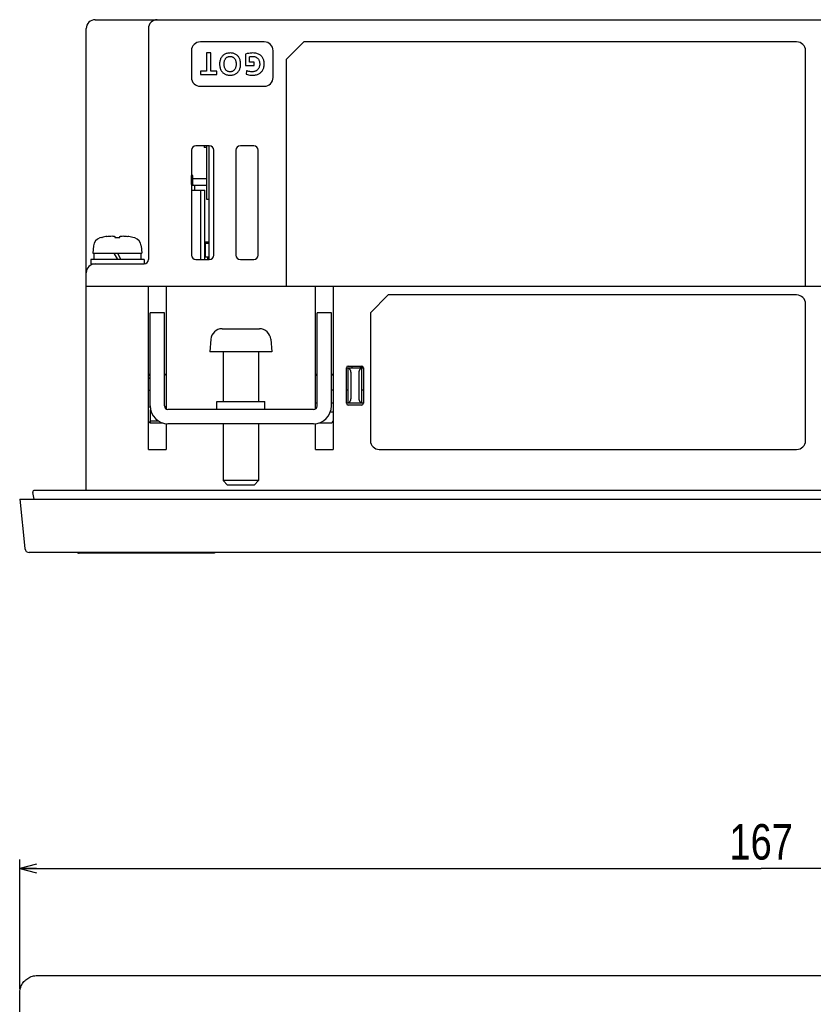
# Model space of a CAD drawing. Extents: x 0 to 563, y 0 to 379.
# Tile 7 of 24: x 118 to 207, y 250 to 361. Entities that reach past the tile are written whole.
import ezdxf
from ezdxf.enums import TextEntityAlignment as Align

# ---------------------------------------------------------------- set-up
doc = ezdxf.new("R2010")
doc.units = 0
doc.header["$LTSCALE"] = 32.67
doc.layers.get('0').update_dxf_attribs({"linetype": 'CONTINUOUS'})
for name, color, linetype in [('AXIS', 7, 'CONTINUOUS'), ('DIM', 7, 'CONTINUOUS'), ('SURF', 7, 'CONTINUOUS')]:
    doc.layers.add(name, color=color, linetype=linetype)
doc.styles.get("Standard").update_dxf_attribs({"font": 'txt', "width": 0.8})
doc.dimstyles.get("Standard").update_dxf_attribs({"dimtxt": 2.5, "dimasz": 2.5, "dimexe": 1.25, "dimexo": 0.625, "dimtad": 1, "dimcen": 2.5, "dimazin": 3, "dimtfac": 1, "dimtmove": 0, "dimatfit": 3})

# ---------------------------------------------------------------- blocks, each defined once
blk = doc.blocks.new('_OPEN')
at = {"color": 0, "linetype": 'BYBLOCK'}
for p, q in [((0, 0), (-1, 0.263)), ((-1, -0.263), (0, 0)), ((-1, 0), (0, 0))]:
    blk.add_line(p, q, dxfattribs=at)
blk = doc.blocks.new('*D0')
at = {"layer": 'DIM', "color": 2, "linetype": 'CONTINUOUS'}
for p, q in [((117.6, 252.08), (117.6, 266.63)), ((284.6, 252.08), (284.6, 266.63)), ((117.6, 265.63), (201.1, 265.63)), ((284.6, 265.63), (201.1, 265.63))]:
    blk.add_line(p, q, dxfattribs=at)
at = {"layer": 'DIM', "color": 2, "linetype": 'CONTINUOUS', "xscale": 1.9, "yscale": 1.9, "zscale": 1.9, "rotation": 180}
blk.add_blockref('_OPEN', (117.6, 265.63), dxfattribs=at)
at = {"layer": 'DIM', "color": 2, "linetype": 'CONTINUOUS', "xscale": 1.9, "yscale": 1.9, "zscale": 1.9}
blk.add_blockref('_OPEN', (284.6, 265.63), dxfattribs=at)
at = {"layer": 'DIM', "color": 2, "linetype": 'CONTINUOUS', "width": 0.8}
blk.add_text('167', height=4, dxfattribs=at).set_placement((201.1, 266.63), align=Align.CENTER)

msp = doc.modelspace()

# ---------------------------------------------------------------- linework, layer by layer
at = {"color": 7, "linetype": 'CONTINUOUS'}
for p, q in [((126.098, 361.211), (276.098, 361.211)), ((125.098, 308.211), (125.098, 360.211)), ((132.098, 360.211), (132.098, 334.211)), ((145.143, 358.711), (137.943, 358.711)), ((149.598, 358.711), (147.598, 356.711)), ((205.098, 358.711), (149.598, 358.711)), ((136.943, 357.711), (136.943, 354.711)), ((138.64, 357.461), (138.64, 355.425)), ((139.125, 357.461), (138.64, 357.461)), ((139.125, 355.425), (139.125, 357.461)), ((140.356, 357.035), (140.311, 356.969)), ((140.405, 357.095), (140.356, 357.035)), ((140.457, 357.151), (140.405, 357.095)), ((140.513, 357.202), (140.457, 357.151)), ((140.573, 357.249), (140.513, 357.202)), ((140.637, 357.291), (140.573, 357.249)), ((140.705, 357.329), (140.637, 357.291)), ((140.777, 357.363), (140.705, 357.329)), ((140.854, 357.393), (140.777, 357.363)), ((140.936, 357.417), (140.854, 357.393)), ((141.024, 357.437), (140.936, 357.417)), ((140.979, 357.004), (141.023, 357.026)), ((141.023, 357.026), (141.069, 357.044)), ((141.119, 357.451), (141.024, 357.437)), ((141.069, 357.044), (141.119, 357.059)), ((141.22, 357.459), (141.119, 357.451)), ((141.119, 357.059), (141.173, 357.07)), ((141.173, 357.07), (141.23, 357.077)), ((141.329, 357.46), (141.22, 357.459)), ((141.23, 357.077), (141.293, 357.08)), ((141.293, 357.08), (141.356, 357.077)), ((141.437, 357.454), (141.329, 357.46)), ((141.356, 357.077), (141.414, 357.07)), ((141.414, 357.07), (141.468, 357.059)), ((141.537, 357.442), (141.437, 357.454)), ((141.468, 357.059), (141.517, 357.044)), ((141.517, 357.044), (141.564, 357.026)), ((141.629, 357.424), (141.537, 357.442)), ((141.564, 357.026), (141.607, 357.004)), ((141.715, 357.401), (141.629, 357.424)), ((141.794, 357.373), (141.715, 357.401)), ((141.868, 357.34), (141.794, 357.373)), ((141.938, 357.304), (141.868, 357.34)), ((142.002, 357.263), (141.938, 357.304)), ((142.063, 357.218), (142.002, 357.263)), ((142.119, 357.168), (142.063, 357.218)), ((142.172, 357.115), (142.119, 357.168)), ((142.221, 357.056), (142.172, 357.115)), ((142.267, 356.992), (142.221, 357.056)), ((143.224, 357.385), (143.029, 357.336)), ((143.029, 357.336), (143.029, 356.034)), ((143.399, 357.421), (143.224, 357.385)), ((143.553, 357.444), (143.399, 357.421)), ((143.493, 357.045), (143.558, 357.059)), ((143.493, 356.415), (143.493, 357.045)), ((143.689, 357.457), (143.553, 357.444)), ((143.558, 357.059), (143.632, 357.07)), ((143.632, 357.07), (143.716, 357.077)), ((143.811, 357.461), (143.689, 357.457)), ((143.716, 357.077), (143.811, 357.08)), ((143.95, 357.456), (143.811, 357.461)), ((143.811, 357.08), (143.877, 357.077)), ((143.877, 357.077), (143.94, 357.071)), ((143.94, 357.071), (143.999, 357.062)), ((144.076, 357.444), (143.95, 357.456)), ((143.999, 357.062), (144.056, 357.049)), ((144.056, 357.049), (144.108, 357.033)), ((144.19, 357.426), (144.076, 357.444)), ((144.108, 357.033), (144.157, 357.014)), ((144.295, 357.402), (144.19, 357.426)), ((144.391, 357.373), (144.295, 357.402)), ((144.479, 357.339), (144.391, 357.373)), ((144.558, 357.302), (144.479, 357.339)), ((144.631, 357.261), (144.558, 357.302)), ((144.699, 357.217), (144.631, 357.261)), ((144.76, 357.169), (144.699, 357.217)), ((144.816, 357.119), (144.76, 357.169)), ((144.868, 357.064), (144.816, 357.119)), ((144.915, 357.006), (144.868, 357.064)), ((146.143, 354.711), (146.143, 357.711)), ((206.098, 331.211), (206.098, 357.711)), ((140.115, 356.343), (140.109, 356.225)), ((140.109, 356.225), (140.112, 356.107)), ((140.112, 356.107), (140.121, 355.996)), ((140.127, 356.453), (140.115, 356.343)), ((140.121, 355.996), (140.137, 355.892)), ((140.145, 356.555), (140.127, 356.453)), ((140.169, 356.651), (140.145, 356.555)), ((140.198, 356.74), (140.169, 356.651)), ((140.231, 356.822), (140.198, 356.74)), ((140.269, 356.899), (140.231, 356.822)), ((140.311, 356.969), (140.269, 356.899)), ((140.616, 356.257), (140.623, 356.355)), ((140.616, 356.158), (140.616, 356.257)), ((140.622, 356.064), (140.616, 356.158)), ((140.634, 355.976), (140.622, 356.064)), ((140.623, 356.355), (140.635, 356.448)), ((140.652, 355.895), (140.634, 355.976)), ((140.635, 356.448), (140.653, 356.532)), ((140.653, 356.532), (140.675, 356.608)), ((140.675, 356.608), (140.7, 356.675)), ((140.7, 356.675), (140.728, 356.736)), ((140.728, 356.736), (140.758, 356.789)), ((140.758, 356.789), (140.791, 356.837)), ((140.791, 356.837), (140.825, 356.879)), ((140.825, 356.879), (140.86, 356.917)), ((140.86, 356.917), (140.898, 356.95)), ((140.898, 356.95), (140.938, 356.979)), ((140.938, 356.979), (140.979, 357.004)), ((141.607, 357.004), (141.649, 356.979)), ((141.649, 356.979), (141.689, 356.95)), ((141.689, 356.95), (141.726, 356.917)), ((141.726, 356.917), (141.762, 356.879)), ((141.762, 356.879), (141.796, 356.837)), ((141.796, 356.837), (141.828, 356.789)), ((141.828, 356.789), (141.859, 356.736)), ((141.859, 356.736), (141.887, 356.675)), ((141.887, 356.675), (141.912, 356.608)), ((141.912, 356.608), (141.934, 356.532)), ((141.934, 356.532), (141.951, 356.448)), ((141.952, 355.976), (141.935, 355.895)), ((141.951, 356.448), (141.964, 356.355)), ((141.965, 356.064), (141.952, 355.976)), ((141.964, 356.355), (141.971, 356.257)), ((141.971, 356.158), (141.965, 356.064)), ((141.971, 356.257), (141.971, 356.158)), ((142.309, 356.924), (142.267, 356.992)), ((142.348, 356.849), (142.309, 356.924)), ((142.382, 356.768), (142.348, 356.849)), ((142.412, 356.68), (142.382, 356.768)), ((142.437, 356.585), (142.412, 356.68)), ((142.457, 356.481), (142.437, 356.585)), ((142.452, 355.9), (142.467, 356.007)), ((142.47, 356.37), (142.457, 356.481)), ((142.467, 356.007), (142.476, 356.124)), ((142.477, 356.249), (142.47, 356.37)), ((142.476, 356.124), (142.477, 356.249)), ((143.029, 356.034), (144.005, 356.034)), ((144.005, 356.415), (143.493, 356.415)), ((144.005, 356.034), (144.005, 356.415)), ((144.157, 357.014), (144.212, 356.988)), ((144.212, 356.988), (144.265, 356.958)), ((144.265, 356.958), (144.316, 356.923)), ((144.316, 356.923), (144.363, 356.884)), ((144.363, 356.884), (144.406, 356.843)), ((144.406, 356.843), (144.445, 356.798)), ((144.445, 356.798), (144.481, 356.749)), ((144.481, 356.749), (144.514, 356.695)), ((144.514, 356.695), (144.545, 356.637)), ((144.545, 356.637), (144.571, 356.574)), ((144.571, 356.574), (144.593, 356.507)), ((144.601, 355.959), (144.581, 355.89)), ((144.593, 356.507), (144.61, 356.435)), ((144.616, 356.032), (144.601, 355.959)), ((144.61, 356.435), (144.623, 356.359)), ((144.627, 356.11), (144.616, 356.032)), ((144.623, 356.359), (144.63, 356.277)), ((144.631, 356.193), (144.627, 356.11)), ((144.63, 356.277), (144.631, 356.193)), ((144.957, 356.945), (144.915, 357.006)), ((144.996, 356.878), (144.957, 356.945)), ((145.031, 356.807), (144.996, 356.878)), ((145.061, 356.731), (145.031, 356.807)), ((145.087, 356.649), (145.061, 356.731)), ((145.109, 356.559), (145.087, 356.649)), ((145.103, 355.901), (145.121, 356.005)), ((145.124, 356.462), (145.109, 356.559)), ((145.121, 356.005), (145.133, 356.118)), ((145.134, 356.357), (145.124, 356.462)), ((145.133, 356.118), (145.137, 356.24)), ((145.137, 356.24), (145.134, 356.357)), ((147.598, 356.711), (147.598, 331.211)), ((137.948, 355.425), (137.948, 355.044)), ((138.64, 355.425), (137.948, 355.425)), ((137.948, 355.044), (139.818, 355.044)), ((139.818, 355.425), (139.125, 355.425)), ((139.818, 355.044), (139.818, 355.425)), ((140.137, 355.892), (140.159, 355.796)), ((140.159, 355.796), (140.186, 355.706)), ((140.186, 355.706), (140.218, 355.622)), ((140.218, 355.622), (140.254, 355.545)), ((140.254, 355.545), (140.294, 355.473)), ((140.294, 355.473), (140.337, 355.407)), ((140.337, 355.407), (140.385, 355.345)), ((140.385, 355.345), (140.436, 355.288)), ((140.436, 355.288), (140.491, 355.236)), ((140.491, 355.236), (140.549, 355.188)), ((140.549, 355.188), (140.612, 355.144)), ((140.612, 355.144), (140.678, 355.104)), ((140.674, 355.82), (140.652, 355.895)), ((140.699, 355.752), (140.674, 355.82)), ((140.678, 355.104), (140.749, 355.069)), ((140.728, 355.691), (140.699, 355.752)), ((140.759, 355.636), (140.728, 355.691)), ((140.749, 355.069), (140.825, 355.038)), ((140.792, 355.588), (140.759, 355.636)), ((140.826, 355.544), (140.792, 355.588)), ((140.825, 355.038), (140.906, 355.012)), ((140.863, 355.506), (140.826, 355.544)), ((140.901, 355.472), (140.863, 355.506)), ((140.942, 355.443), (140.901, 355.472)), ((140.906, 355.012), (140.992, 354.99)), ((140.983, 355.417), (140.942, 355.443)), ((141.027, 355.395), (140.983, 355.417)), ((140.992, 354.99), (141.085, 354.974)), ((141.074, 355.377), (141.027, 355.395)), ((141.123, 355.362), (141.074, 355.377)), ((141.085, 354.974), (141.185, 354.964)), ((141.176, 355.351), (141.123, 355.362)), ((141.232, 355.344), (141.176, 355.351)), ((141.185, 354.964), (141.293, 354.961)), ((141.293, 355.342), (141.232, 355.344)), ((141.354, 355.344), (141.293, 355.342)), ((141.293, 354.961), (141.405, 354.964)), ((141.411, 355.351), (141.354, 355.344)), ((141.405, 354.964), (141.508, 354.975)), ((141.463, 355.362), (141.411, 355.351)), ((141.513, 355.377), (141.463, 355.362)), ((141.508, 354.975), (141.603, 354.991)), ((141.559, 355.395), (141.513, 355.377)), ((141.603, 355.417), (141.559, 355.395)), ((141.645, 355.443), (141.603, 355.417)), ((141.603, 354.991), (141.691, 355.013)), ((141.685, 355.472), (141.645, 355.443)), ((141.724, 355.506), (141.685, 355.472)), ((141.691, 355.013), (141.773, 355.039)), ((141.76, 355.544), (141.724, 355.506)), ((141.795, 355.588), (141.76, 355.544)), ((141.773, 355.039), (141.849, 355.07)), ((141.828, 355.636), (141.795, 355.588)), ((141.859, 355.691), (141.828, 355.636)), ((141.849, 355.07), (141.92, 355.106)), ((141.888, 355.752), (141.859, 355.691)), ((141.913, 355.82), (141.888, 355.752)), ((141.935, 355.895), (141.913, 355.82)), ((141.92, 355.106), (141.986, 355.145)), ((141.986, 355.145), (142.047, 355.189)), ((142.047, 355.189), (142.105, 355.237)), ((142.105, 355.237), (142.159, 355.289)), ((142.159, 355.289), (142.21, 355.346)), ((142.21, 355.346), (142.256, 355.407)), ((142.256, 355.407), (142.299, 355.474)), ((142.299, 355.474), (142.338, 355.546)), ((142.338, 355.546), (142.374, 355.624)), ((142.374, 355.624), (142.405, 355.709)), ((142.405, 355.709), (142.431, 355.8)), ((142.431, 355.8), (142.452, 355.9)), ((143.133, 355.47), (143.101, 355.061)), ((143.101, 355.061), (143.237, 355.025)), ((143.208, 355.438), (143.133, 355.47)), ((143.296, 355.409), (143.208, 355.438)), ((143.237, 355.025), (143.371, 354.997)), ((143.398, 355.382), (143.296, 355.409)), ((143.371, 354.997), (143.506, 354.977)), ((143.509, 355.361), (143.398, 355.382)), ((143.506, 354.977), (143.651, 354.965)), ((143.622, 355.348), (143.509, 355.361)), ((143.726, 355.342), (143.622, 355.348)), ((143.651, 354.965), (143.811, 354.961)), ((143.817, 355.343), (143.726, 355.342)), ((143.811, 354.961), (143.942, 354.965)), ((143.9, 355.35), (143.817, 355.343)), ((143.976, 355.363), (143.9, 355.35)), ((143.942, 354.965), (144.062, 354.976)), ((144.046, 355.38), (143.976, 355.363)), ((144.112, 355.402), (144.046, 355.38)), ((144.062, 354.976), (144.172, 354.994)), ((144.173, 355.427), (144.112, 355.402)), ((144.172, 354.994), (144.273, 355.018)), ((144.23, 355.457), (144.173, 355.427)), ((144.283, 355.49), (144.23, 355.457)), ((144.273, 355.018), (144.366, 355.046)), ((144.332, 355.526), (144.283, 355.49)), ((144.378, 355.567), (144.332, 355.526)), ((144.366, 355.046), (144.451, 355.08)), ((144.421, 355.611), (144.378, 355.567)), ((144.46, 355.659), (144.421, 355.611)), ((144.451, 355.08), (144.531, 355.117)), ((144.496, 355.71), (144.46, 355.659)), ((144.528, 355.766), (144.496, 355.71)), ((144.556, 355.826), (144.528, 355.766)), ((144.531, 355.117), (144.604, 355.158)), ((144.581, 355.89), (144.556, 355.826)), ((144.604, 355.158), (144.671, 355.204)), ((144.671, 355.204), (144.734, 355.253)), ((144.734, 355.253), (144.792, 355.306)), ((144.792, 355.306), (144.845, 355.363)), ((144.845, 355.363), (144.895, 355.424)), ((144.895, 355.424), (144.94, 355.489)), ((144.94, 355.489), (144.981, 355.56)), ((144.981, 355.56), (145.019, 355.636)), ((145.019, 355.636), (145.051, 355.717)), ((145.051, 355.717), (145.08, 355.805)), ((145.08, 355.805), (145.103, 355.901)), ((137.943, 353.711), (145.143, 353.711)), ((136.948, 346.511), (136.948, 334.711)), ((138.948, 347.011), (137.448, 347.011)), ((138.378, 347.011), (138.378, 346.811)), ((138.648, 346.811), (138.378, 346.811)), ((138.648, 347.011), (138.648, 341.011)), ((138.948, 334.211), (138.948, 347.011)), ((139.448, 334.711), (139.448, 346.511)), ((141.948, 346.511), (141.948, 334.711)), ((143.948, 347.011), (142.448, 347.011)), ((144.448, 334.711), (144.448, 346.511)), ((136.958, 343.561), (136.948, 343.541)), ((136.958, 342.661), (136.958, 343.661)), ((137.108, 343.661), (136.958, 343.661)), ((137.108, 342.661), (137.108, 343.661)), ((137.108, 343.311), (138.648, 343.311)), ((136.948, 342.561), (138.648, 342.561)), ((136.948, 342.011), (138.448, 342.011)), ((137.298, 342.561), (137.298, 342.011)), ((137.948, 342.011), (137.948, 334.211)), ((138.448, 334.211), (138.448, 342.011)), ((138.648, 341.011), (138.948, 341.011)), ((126.848, 336.688), (126.638, 336.631)), ((126.848, 336.688), (126.87, 336.688)), ((127.43, 336.807), (127.576, 336.826)), ((127.576, 336.826), (127.718, 336.841)), ((127.718, 336.841), (127.857, 336.851)), ((127.857, 336.851), (127.993, 336.858)), ((127.993, 336.858), (128.071, 336.851)), ((128.071, 336.851), (128.152, 336.841)), ((128.152, 336.841), (128.234, 336.826)), ((128.234, 336.826), (128.318, 336.807)), ((128.318, 336.807), (128.318, 336.688)), ((128.318, 336.688), (128.878, 336.688)), ((128.878, 336.807), (128.962, 336.826)), ((128.878, 336.688), (128.878, 336.807)), ((128.962, 336.826), (129.044, 336.841)), ((129.044, 336.841), (129.124, 336.851)), ((129.124, 336.851), (129.203, 336.858)), ((129.203, 336.858), (129.338, 336.851)), ((129.338, 336.851), (129.478, 336.841)), ((129.478, 336.841), (129.62, 336.826)), ((129.62, 336.826), (129.765, 336.807)), ((130.325, 336.688), (130.348, 336.688)), ((130.558, 336.631), (130.348, 336.688)), ((138.448, 336.211), (138.948, 336.211)), ((138.448, 336.111), (138.948, 336.111)), ((138.948, 336.011), (138.448, 336.011)), ((138.498, 336.011), (138.498, 334.511)), ((125.922, 335.758), (125.848, 334.911)), ((125.848, 334.911), (131.348, 334.911)), ((125.948, 334.911), (125.948, 334.211)), ((128.194, 334.911), (128.598, 334.211)), ((128.598, 334.911), (129.002, 334.211)), ((131.248, 334.911), (131.248, 334.211)), ((131.274, 335.758), (131.348, 334.911)), ((125.598, 334.211), (125.598, 333.711)), ((131.598, 334.211), (125.598, 334.211)), ((131.598, 334.211), (131.598, 333.711)), ((137.448, 334.211), (138.948, 334.211)), ((138.498, 334.511), (138.948, 334.511)), ((138.798, 334.211), (138.798, 334.511)), ((142.448, 334.211), (143.948, 334.211)), ((125.598, 333.711), (131.598, 333.711)), ((125.098, 331.211), (277.098, 331.211)), ((132.098, 312.811), (132.098, 331.211)), ((134.098, 331.211), (134.098, 317.364)), ((150.898, 317.364), (150.898, 331.211)), ((152.898, 331.211), (152.898, 312.811)), ((159.098, 330.211), (157.098, 328.211)), ((205.098, 330.211), (159.098, 330.211)), ((132.298, 317.711), (132.298, 328.211)), ((133.898, 328.211), (132.298, 328.211)), ((133.898, 317.711), (133.898, 328.211)), ((151.098, 317.711), (151.098, 328.211)), ((152.698, 328.211), (151.098, 328.211)), ((152.698, 317.711), (152.698, 328.211)), ((157.098, 328.211), (157.098, 313.811)), ((206.098, 313.811), (206.098, 329.211)), ((140.398, 326.408), (140.424, 326.41)), ((140.424, 326.41), (140.451, 326.41)), ((140.451, 326.41), (140.478, 326.411)), ((140.478, 326.411), (141.998, 326.411)), ((141.998, 326.411), (141.998, 326.408)), ((141.998, 326.408), (142.331, 326.41)), ((142.331, 326.41), (142.664, 326.41)), ((142.664, 326.41), (142.998, 326.408)), ((142.998, 326.408), (142.998, 326.411)), ((142.998, 326.411), (144.518, 326.411)), ((144.518, 326.411), (144.545, 326.41)), ((144.545, 326.41), (144.571, 326.41)), ((144.571, 326.41), (144.598, 326.408)), ((144.598, 326.408), (144.598, 326.411)), ((139.122, 325.224), (138.998, 323.811)), ((145.874, 325.224), (145.998, 323.811)), ((145.998, 323.811), (138.998, 323.811)), ((140.498, 323.811), (140.498, 318.211)), ((144.498, 323.811), (144.498, 318.211)), ((154.398, 318.011), (154.398, 322.011)), ((154.398, 322.011), (156.298, 322.011)), ((154.598, 322.211), (156.098, 322.211)), ((154.598, 318.011), (154.598, 322.011)), ((154.647, 321.944), (154.598, 321.969)), ((154.691, 321.916), (154.647, 321.944)), ((154.731, 321.884), (154.691, 321.916)), ((154.765, 321.85), (154.731, 321.884)), ((154.796, 321.814), (154.765, 321.85)), ((154.821, 321.777), (154.796, 321.814)), ((154.843, 321.739), (154.821, 321.777)), ((154.86, 321.701), (154.843, 321.739)), ((154.874, 321.663), (154.86, 321.701)), ((154.885, 321.625), (154.874, 321.663)), ((154.892, 321.586), (154.885, 321.625)), ((154.896, 321.548), (154.892, 321.586)), ((154.898, 321.511), (154.896, 321.548)), ((154.998, 322.211), (154.998, 322.011)), ((155.799, 321.548), (155.798, 321.511)), ((155.804, 321.586), (155.799, 321.548)), ((155.811, 321.625), (155.804, 321.586)), ((155.822, 321.663), (155.811, 321.625)), ((155.836, 321.701), (155.822, 321.663)), ((155.853, 321.739), (155.836, 321.701)), ((155.875, 321.777), (155.853, 321.739)), ((155.9, 321.814), (155.875, 321.777)), ((155.93, 321.85), (155.9, 321.814)), ((155.965, 321.884), (155.93, 321.85)), ((156.005, 321.916), (155.965, 321.884)), ((156.049, 321.944), (156.005, 321.916)), ((156.098, 321.969), (156.049, 321.944)), ((156.098, 322.011), (156.098, 318.011)), ((156.298, 322.011), (156.298, 318.011)), ((154.898, 321.511), (154.898, 318.511)), ((155.798, 321.511), (155.798, 318.511)), ((152.698, 319.511), (152.898, 319.511)), ((154.398, 319.511), (154.598, 319.511)), ((156.098, 319.511), (156.298, 319.511)), ((154.796, 318.207), (154.821, 318.245)), ((154.821, 318.245), (154.843, 318.282)), ((154.843, 318.282), (154.86, 318.32)), ((154.86, 318.32), (154.874, 318.358)), ((154.874, 318.358), (154.885, 318.397)), ((154.885, 318.397), (154.892, 318.435)), ((154.892, 318.435), (154.896, 318.473)), ((154.896, 318.473), (154.898, 318.511)), ((155.798, 318.511), (155.799, 318.473)), ((155.799, 318.473), (155.804, 318.435)), ((155.804, 318.435), (155.811, 318.397)), ((155.811, 318.397), (155.822, 318.358)), ((155.822, 318.358), (155.836, 318.32)), ((155.836, 318.32), (155.853, 318.282)), ((155.853, 318.282), (155.875, 318.245)), ((155.875, 318.245), (155.9, 318.207)), ((132.098, 317.611), (132.308, 317.611)), ((132.348, 315.811), (132.348, 317.282)), ((134.098, 317.611), (133.911, 317.611)), ((150.698, 317.311), (134.298, 317.311)), ((139.798, 317.311), (139.798, 318.211)), ((139.798, 318.211), (145.198, 318.211)), ((145.198, 317.311), (145.198, 318.211)), ((151.098, 318.011), (150.898, 318.011)), ((152.898, 318.011), (152.698, 318.011)), ((156.298, 318.011), (154.398, 318.011)), ((154.598, 318.052), (154.647, 318.077)), ((156.098, 317.811), (154.598, 317.811)), ((154.647, 318.077), (154.691, 318.105)), ((154.691, 318.105), (154.731, 318.137)), ((154.731, 318.137), (154.765, 318.172)), ((154.765, 318.172), (154.796, 318.207)), ((155.9, 318.207), (155.93, 318.172)), ((155.93, 318.172), (155.965, 318.137)), ((155.965, 318.137), (156.005, 318.105)), ((156.005, 318.105), (156.049, 318.077)), ((156.049, 318.077), (156.098, 318.052)), ((133.256, 316.011), (132.348, 316.011)), ((152.898, 317.011), (152.565, 317.011)), ((132.298, 315.811), (133.705, 315.811)), ((134.098, 315.73), (134.098, 312.811)), ((150.698, 315.711), (134.298, 315.711)), ((140.498, 315.711), (140.498, 309.311)), ((144.498, 315.711), (144.498, 309.311)), ((150.898, 312.811), (150.898, 315.73)), ((151.291, 315.811), (152.698, 315.811)), ((132.098, 312.811), (134.098, 312.811)), ((150.898, 312.811), (152.898, 312.811)), ((158.098, 312.811), (205.098, 312.811)), ((140.998, 308.811), (140.498, 309.311)), ((144.498, 309.311), (140.498, 309.311)), ((143.998, 308.811), (140.998, 308.811)), ((143.998, 308.811), (144.498, 309.311)), ((117.598, 307.211), (118.181, 301.658)), ((117.598, 307.211), (284.598, 307.211)), ((119.216, 307.211), (119.081, 307.976)), ((282.918, 308.211), (119.278, 308.211)), ((283.517, 301.211), (118.679, 301.211)), ((124.09, 301.211), (124.121, 301.184)), ((124.121, 301.184), (124.162, 301.159)), ((124.162, 301.159), (124.206, 301.141)), ((124.206, 301.141), (124.252, 301.13)), ((124.252, 301.13), (124.298, 301.126)), ((139.398, 301.126), (124.298, 301.126)), ((139.444, 301.13), (139.398, 301.126)), ((139.489, 301.141), (139.444, 301.13)), ((139.533, 301.159), (139.489, 301.141)), ((139.574, 301.184), (139.533, 301.159)), ((139.606, 301.211), (139.574, 301.184)), ((117.994, 252.778), (118.083, 252.889)), ((118.083, 252.889), (118.179, 252.992)), ((118.179, 252.992), (118.283, 253.089)), ((118.283, 253.089), (118.393, 253.177)), ((118.393, 253.177), (118.509, 253.258)), ((118.509, 253.258), (118.631, 253.33)), ((118.631, 253.33), (118.758, 253.394)), ((118.758, 253.394), (118.889, 253.448)), ((118.889, 253.448), (119.024, 253.493)), ((119.024, 253.493), (119.162, 253.528)), ((119.162, 253.528), (119.302, 253.553)), ((119.302, 253.553), (119.444, 253.568)), ((119.444, 253.568), (119.587, 253.573)), ((119.587, 253.573), (282.609, 253.573)), ((117.598, 251.584), (117.603, 251.727)), ((117.603, 251.727), (117.618, 251.869)), ((117.618, 251.869), (117.643, 252.01)), ((117.643, 252.01), (117.679, 252.148)), ((117.679, 252.148), (117.723, 252.282)), ((117.723, 252.282), (117.778, 252.414)), ((117.778, 252.414), (117.841, 252.54)), ((117.841, 252.54), (117.913, 252.662)), ((117.913, 252.662), (117.994, 252.778)), ((117.598, 116.562), (117.598, 251.584))]:
    msp.add_line(p, q, dxfattribs=at)
for centre, radius, start, end in [((126.098, 360.211), 1, 90, 180), ((133.098, 360.211), 1, 90, 180), ((137.943, 357.711), 1, 90, 180), ((145.143, 357.711), 1, 0, 90), ((205.098, 357.711), 1, 0, 90), ((137.943, 354.711), 1, 180, 270), ((145.143, 354.711), 1, 270, 360), ((137.448, 346.511), 0.5, 90, 180), ((138.948, 346.511), 0.5, 0, 90), ((142.448, 346.511), 0.5, 90, 180), ((143.948, 346.511), 0.5, 0, 90), ((137.308, 342.661), 0.35, 180, 196.68602), ((137.308, 342.661), 0.2, 180, 210.19122), ((126.918, 335.671), 1, 106.25703, 175), ((128.598, 329.911), 6.994, 99.60837, 104.29869), ((128.598, 329.911), 6.994, 75.70131, 80.39163), ((130.278, 335.671), 1, 5, 73.74297), ((131.598, 334.211), 0.5, 270, 360), ((137.448, 334.711), 0.5, 180, 270), ((138.948, 334.711), 0.5, 270, 360), ((142.448, 334.711), 0.5, 180, 270), ((143.948, 334.711), 0.5, 270, 360), ((126.098, 332.711), 1, 90, 180), ((205.098, 329.211), 1, 0, 90), ((140.417, 325.111), 1.3, 90.82425, 175), ((144.579, 325.111), 1.3, 5, 89.17574), ((154.598, 322.011), 0.2, 90, 180), ((156.098, 322.011), 0.2, 0, 90), ((131.848, 320.161), 0.75, 53.10284, 70.48711), ((131.848, 320.161), 0.75, 289.51289, 306.89716), ((134.298, 317.711), 2, 180, 270), ((134.298, 317.711), 0.4, 180, 270), ((150.698, 317.711), 2, 270, 360), ((150.698, 317.711), 0.4, 270, 360), ((154.598, 318.011), 0.2, 180, 270), ((156.098, 318.011), 0.2, 270, 360), ((132.298, 316.011), 0.2, 180, 270), ((152.698, 316.011), 0.2, 270, 360), ((158.098, 313.811), 1, 180, 270), ((205.098, 313.811), 1, 270, 360), ((119.278, 308.011), 0.2, 90, 190), ((118.679, 301.711), 0.5, 186, 270)]:
    msp.add_arc(centre, radius, start, end, dxfattribs=at)
at = {"layer": 'AXIS', "color": 7, "linetype": 'CONTINUOUS'}
msp.add_line((138.948, 334.211), (138.948, 347.011), dxfattribs=at)
for centre, start, end in [((132.298, 321.111), 90, 180), ((133.898, 321.111), 0, 90), ((151.098, 321.111), 90, 180), ((152.698, 321.111), 0, 90)]:
    msp.add_arc(centre, 0.2, start, end, dxfattribs=at)
at = {"layer": 'SURF', "color": 7, "linetype": 'CONTINUOUS'}
for p, q in [((155.685, 322.211), (156.135, 322.122)), ((156.135, 322.122), (156.281, 322.09))]:
    msp.add_line(p, q, dxfattribs=at)

# ---------------------------------------------------------------- dimensions: what is measured, and where the dimension line sits
at = {"layer": 'DIM', "color": 2, "linetype": 'CONTINUOUS'}
dim = msp.add_linear_dim(base=(284.598, 265.631), p1=(117.598, 251.584), p2=(284.598, 251.584), dimstyle='Standard', dxfattribs=at)
dim.commit()
dim.dimension.update_dxf_attribs({"geometry": '*D0', "text_midpoint": (201.298, 265.631), "dimtype": 128})

doc.saveas('drawing.dxf')
